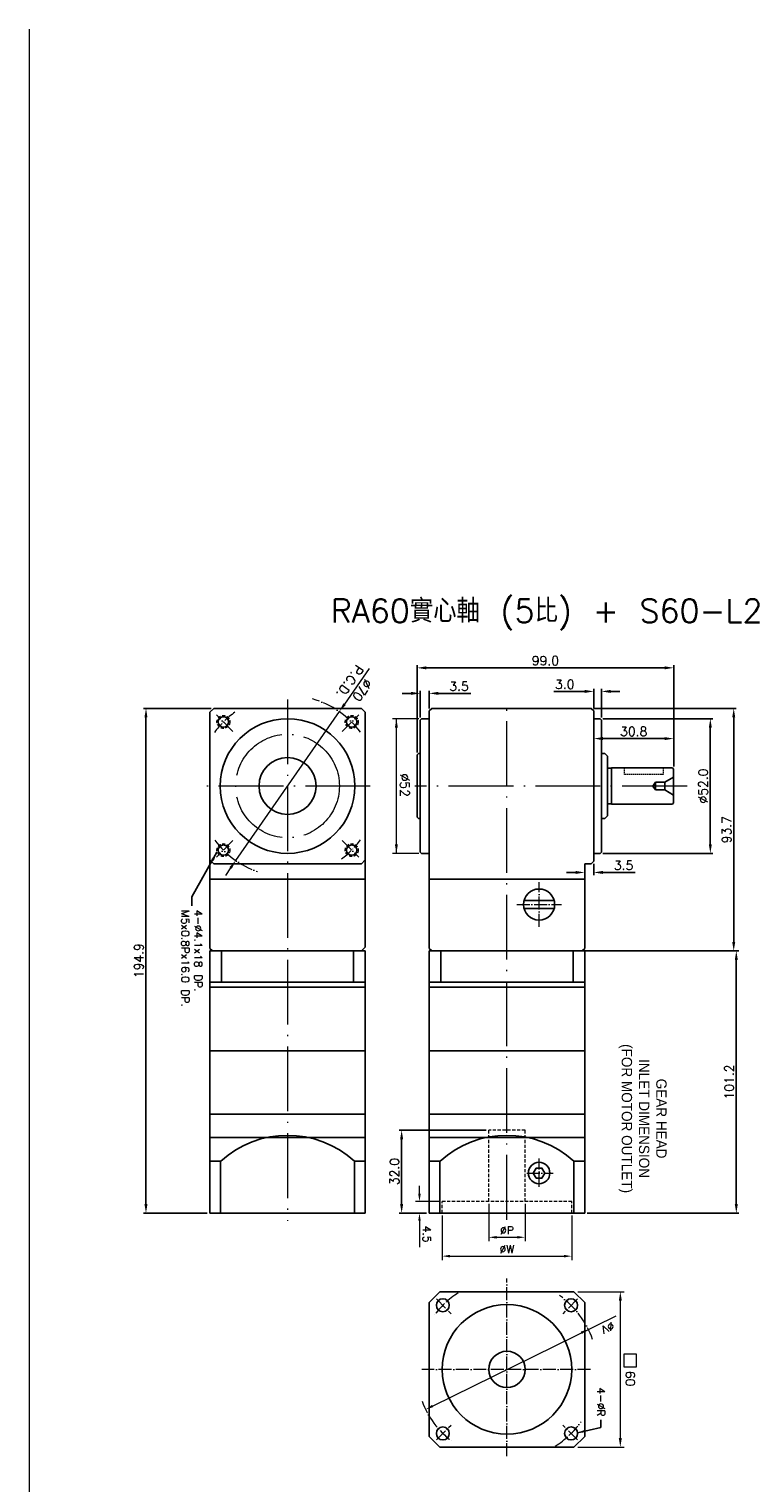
# Model space of a CAD drawing. Extents: x -144 to 2210, y -153 to 993.
# Tile 6 of 9: x 1282 to 1556, y 431 to 993. Entities that reach past the tile are written whole.
import ezdxf

# ---------------------------------------------------------------- set-up
doc = ezdxf.new("R2010")
doc.units = 0
doc.header["$LTSCALE"] = 10
doc.header["$MEASUREMENT"] = 0
doc.header["$PDMODE"] = 3
doc.header["$PDSIZE"] = 6
doc.linetypes.add('CEN', pattern=[0.67, 0.5, -0.08, 0.01, -0.08])
doc.linetypes.add('HIDDEN', pattern=[0.375, 0.25, -0.125])
doc.layers.get('0').update_dxf_attribs({"linetype": 'CONTINUOUS'})
doc.layers.get('DEFPOINTS').update_dxf_attribs({"linetype": 'CONTINUOUS'})
for name, color, linetype, lineweight in [('CEN', 6, 'CEN', 15), ('DASH', 2, 'HIDDEN', 15), ('DIM', 4, 'CONTINUOUS', 15)]:
    doc.layers.add(name, color=color, linetype=linetype, lineweight=lineweight)
doc.styles.get("Standard").update_dxf_attribs({"font": 'TXT.shx', "bigfont": 'chineset.shx'})
doc.dimstyles.get("Standard").update_dxf_attribs({"dimtxt": 3.5, "dimasz": 3.5, "dimexe": 1, "dimexo": 1, "dimgap": 1, "dimtad": 1, "dimdec": 1, "dimzin": 0, "dimdsep": 46, "dimtxsty": 'Standard', "dimcen": 0, "dimadec": 0, "dimazin": 0, "dimtfac": 1, "dimtdec": 1, "dimtofl": 0, "dimtmove": 0, "dimatfit": 3, "dimfxl": 0, "dimtolj": 1, "dimtzin": 0, "dimarcsym": 0})

# ---------------------------------------------------------------- blocks, each defined once
blk = doc.blocks.new('*D238')
at = {"layer": 'DEFPOINTS', "color": 0}
for p in [(1502.65, 726.19), (1502.65, 674.19), (1545.12, 674.19)]:
    blk.add_point(p, dxfattribs=at)
at = {"layer": 'DIM', "color": 0, "lineweight": -2}
for p, q in [((1503.65, 726.19), (1546.12, 726.19)), ((1545.12, 722.69), (1545.12, 677.69)), ((1503.65, 674.19), (1546.12, 674.19))]:
    blk.add_line(p, q, dxfattribs=at)
at = {"layer": 'DIM', "color": 0}
for points in [[(1544.54, 722.69), (1545.71, 722.69), (1545.12, 726.19)], [(1544.54, 677.69), (1545.71, 677.69), (1545.12, 674.19)]]:
    blk.add_solid(points, dxfattribs=at)
at = {"layer": 'DIM', "color": 0, "insert": (1542.37, 700.18), "char_height": 3.5, "attachment_point": 5, "rotation": 90}
blk.add_mtext('\\A1;%%c52.0', dxfattribs=at)
blk = doc.blocks.new('*D240')
at = {"layer": 'DEFPOINTS', "color": 0}
for p in [(1432.01, 745.83), (1432.01, 712.19), (1530.98, 706.69)]:
    blk.add_point(p, dxfattribs=at)
at = {"layer": 'DIM', "color": 0, "lineweight": -2}
for p, q in [((1432.01, 713.19), (1432.01, 746.83)), ((1530.98, 707.69), (1530.98, 746.83)), ((1527.48, 745.83), (1435.51, 745.83))]:
    blk.add_line(p, q, dxfattribs=at)
at = {"layer": 'DIM', "color": 0}
for points in [[(1435.51, 746.42), (1435.51, 745.25), (1432.01, 745.83)], [(1527.48, 746.42), (1527.48, 745.25), (1530.98, 745.83)]]:
    blk.add_solid(points, dxfattribs=at)
at = {"layer": 'DIM', "color": 0, "insert": (1481.49, 748.58), "char_height": 3.5, "attachment_point": 5}
blk.add_mtext('\\A1;99.0', dxfattribs=at)
blk = doc.blocks.new('*D241')
at = {"layer": 'DEFPOINTS', "color": 0}
for p in [(1436.65, 735.98), (1433.15, 725.69), (1436.65, 729.19)]:
    blk.add_point(p, dxfattribs=at)
at = {"layer": 'DIM', "color": 0, "lineweight": -2}
for p, q in [((1429.65, 735.98), (1426.15, 735.98)), ((1433.15, 726.69), (1433.15, 736.98)), ((1436.65, 730.19), (1436.65, 736.98)), ((1440.15, 735.98), (1452.65, 735.98))]:
    blk.add_line(p, q, dxfattribs=at)
at = {"layer": 'DIM', "color": 0}
for points in [[(1429.65, 736.56), (1429.65, 735.4), (1433.15, 735.98)], [(1440.15, 736.56), (1440.15, 735.4), (1436.65, 735.98)]]:
    blk.add_solid(points, dxfattribs=at)
at = {"layer": 'DIM', "color": 0, "insert": (1448.15, 738.73), "char_height": 3.5, "attachment_point": 5}
blk.add_mtext('\\A1;3.5', dxfattribs=at)
blk = doc.blocks.new('*D242')
at = {"layer": 'DEFPOINTS', "color": 0}
for p in [(1500.15, 736.73), (1500.15, 729.19), (1503.15, 725.69)]:
    blk.add_point(p, dxfattribs=at)
at = {"layer": 'DIM', "color": 0, "lineweight": -2}
for p, q in [((1496.65, 736.73), (1484.74, 736.73)), ((1500.15, 730.19), (1500.15, 737.73)), ((1503.15, 726.69), (1503.15, 737.73)), ((1506.65, 736.73), (1510.15, 736.73))]:
    blk.add_line(p, q, dxfattribs=at)
at = {"layer": 'DIM', "color": 0}
for points in [[(1496.65, 737.32), (1496.65, 736.15), (1500.15, 736.73)], [(1506.65, 737.32), (1506.65, 736.15), (1503.15, 736.73)]]:
    blk.add_solid(points, dxfattribs=at)
at = {"layer": 'DIM', "color": 0, "insert": (1488.95, 739.48), "char_height": 3.5, "attachment_point": 5}
blk.add_mtext('\\A1;3.0', dxfattribs=at)
blk = doc.blocks.new('*D244')
at = {"layer": 'DEFPOINTS', "color": 0}
for p in [(1496.65, 670.19), (1500.15, 671.19), (1500.15, 666.82)]:
    blk.add_point(p, dxfattribs=at)
at = {"layer": 'DIM', "color": 0, "lineweight": -2}
for p, q in [((1496.65, 669.19), (1496.65, 665.82)), ((1500.15, 670.19), (1500.15, 665.82)), ((1493.15, 666.82), (1489.65, 666.82)), ((1503.65, 666.82), (1516.15, 666.82))]:
    blk.add_line(p, q, dxfattribs=at)
at = {"layer": 'DIM', "color": 0}
for points in [[(1493.15, 667.4), (1493.15, 666.24), (1496.65, 666.82)], [(1503.65, 667.4), (1503.65, 666.24), (1500.15, 666.82)]]:
    blk.add_solid(points, dxfattribs=at)
at = {"layer": 'DIM', "color": 0, "insert": (1511.65, 669.57), "char_height": 3.5, "attachment_point": 5}
blk.add_mtext('\\A1;3.5', dxfattribs=at)
blk = doc.blocks.new('*D246')
at = {"layer": 'DEFPOINTS', "color": 0}
for p in [(1500.15, 715.84), (1530.98, 718.51), (1530.98, 706.69)]:
    blk.add_point(p, dxfattribs=at)
at = {"layer": 'DIM', "color": 0, "lineweight": -2}
for p, q in [((1500.15, 716.84), (1500.15, 719.51)), ((1530.98, 707.69), (1530.98, 719.51)), ((1503.65, 718.51), (1527.48, 718.51))]:
    blk.add_line(p, q, dxfattribs=at)
at = {"layer": 'DIM', "color": 0}
for points in [[(1503.65, 719.09), (1503.65, 717.92), (1500.15, 718.51)], [(1527.48, 719.09), (1527.48, 717.92), (1530.98, 718.51)]]:
    blk.add_solid(points, dxfattribs=at)
at = {"layer": 'DIM', "color": 0, "insert": (1515.56, 721.26), "char_height": 3.5, "attachment_point": 5}
blk.add_mtext('\\A1;30.8', dxfattribs=at)
blk = doc.blocks.new('*D247')
at = {"layer": 'DEFPOINTS', "color": 0}
for p in [(1459.65, 567.29), (1426.01, 535.29), (1436.65, 535.29)]:
    blk.add_point(p, dxfattribs=at)
at = {"layer": 'DIM', "color": 0, "lineweight": -2}
for p, q in [((1458.65, 567.29), (1425.01, 567.29)), ((1426.01, 563.79), (1426.01, 538.79)), ((1435.65, 535.29), (1425.01, 535.29))]:
    blk.add_line(p, q, dxfattribs=at)
at = {"layer": 'DIM', "color": 0}
for points in [[(1425.42, 563.79), (1426.59, 563.79), (1426.01, 567.29)], [(1425.42, 538.79), (1426.59, 538.79), (1426.01, 535.29)]]:
    blk.add_solid(points, dxfattribs=at)
at = {"layer": 'DIM', "color": 0, "insert": (1423.26, 551.29), "char_height": 3.5, "attachment_point": 5, "rotation": 90}
blk.add_mtext('\\A1;32.0', dxfattribs=at)
blk = doc.blocks.new('*D248')
at = {"layer": 'DEFPOINTS', "color": 0}
for p in [(1496.65, 636.49), (1496.65, 535.29), (1555.15, 535.29)]:
    blk.add_point(p, dxfattribs=at)
at = {"layer": 'DIM', "color": 0, "lineweight": -2}
for p, q in [((1497.65, 636.49), (1556.15, 636.49)), ((1555.15, 632.99), (1555.15, 538.79)), ((1497.65, 535.29), (1556.15, 535.29))]:
    blk.add_line(p, q, dxfattribs=at)
at = {"layer": 'DIM', "color": 0}
for points in [[(1554.57, 632.99), (1555.74, 632.99), (1555.15, 636.49)], [(1554.57, 538.79), (1555.74, 538.79), (1555.15, 535.29)]]:
    blk.add_solid(points, dxfattribs=at)
at = {"layer": 'DIM', "color": 0, "insert": (1552.4, 585.89), "char_height": 3.5, "attachment_point": 5, "rotation": 90}
blk.add_mtext('\\A1;101.2', dxfattribs=at)
blk = doc.blocks.new('*D262')
at = {"layer": 'DEFPOINTS', "color": 0}
for p in [(1499.15, 730.19), (1495.65, 636.49), (1554.15, 636.49)]:
    blk.add_point(p, dxfattribs=at)
at = {"layer": 'DIM', "color": 0, "lineweight": -2}
for p, q in [((1500.15, 730.19), (1555.15, 730.19)), ((1554.15, 726.69), (1554.15, 639.99)), ((1496.65, 636.49), (1555.15, 636.49))]:
    blk.add_line(p, q, dxfattribs=at)
at = {"layer": 'DIM', "color": 0}
for points in [[(1553.57, 726.69), (1554.74, 726.69), (1554.15, 730.19)], [(1553.57, 639.99), (1554.74, 639.99), (1554.15, 636.49)]]:
    blk.add_solid(points, dxfattribs=at)
at = {"layer": 'DIM', "color": 0, "insert": (1551.4, 683.34), "char_height": 3.5, "attachment_point": 5, "rotation": 90}
blk.add_mtext('\\A1;93.7', dxfattribs=at)
blk = doc.blocks.new('*D282')
at = {"layer": 'DEFPOINTS', "color": 0}
for p in [(1353.49, 730.19), (1327.35, 535.29), (1351.99, 535.29)]:
    blk.add_point(p, dxfattribs=at)
at = {"layer": 'DIM', "color": 0, "lineweight": -2}
for p, q in [((1352.49, 730.19), (1326.35, 730.19)), ((1327.35, 726.69), (1327.35, 538.79)), ((1350.99, 535.29), (1326.35, 535.29))]:
    blk.add_line(p, q, dxfattribs=at)
at = {"layer": 'DIM', "color": 0}
for points in [[(1326.76, 726.69), (1327.93, 726.69), (1327.35, 730.19)], [(1326.76, 538.79), (1327.93, 538.79), (1327.35, 535.29)]]:
    blk.add_solid(points, dxfattribs=at)
at = {"layer": 'DIM', "color": 0, "insert": (1324.6, 632.74), "char_height": 3.5, "attachment_point": 5, "rotation": 90}
blk.add_mtext('\\A1;194.9', dxfattribs=at)

msp = doc.modelspace()

# ---------------------------------------------------------------- linework, layer by layer
at = {"color": 3}
for p, q in [((1353.487, 730.189), (1351.987, 728.689)), ((1410.487, 730.189), (1353.487, 730.189)), ((1410.487, 730.189), (1411.987, 728.689)), ((1436.653, 729.189), (1437.653, 730.189)), ((1499.153, 730.189), (1437.653, 730.189)), ((1499.153, 730.189), (1500.153, 729.189)), ((1351.987, 728.689), (1351.987, 637.489)), ((1411.987, 728.689), (1411.987, 637.989)), ((1433.653, 726.189), (1433.153, 725.689)), ((1433.153, 725.689), (1433.153, 674.689)), ((1436.653, 726.189), (1433.653, 726.189)), ((1436.653, 664.189), (1436.653, 729.189)), ((1500.153, 671.189), (1500.153, 729.189)), ((1502.653, 726.189), (1500.153, 726.189)), ((1503.153, 725.689), (1502.653, 726.189)), ((1503.153, 674.689), (1503.153, 725.689)), ((1433.653, 674.189), (1433.153, 674.689)), ((1436.653, 674.189), (1433.653, 674.189)), ((1502.653, 674.189), (1500.153, 674.189)), ((1503.153, 674.689), (1502.653, 674.189)), ((1353.487, 670.189), (1351.987, 671.689)), ((1353.487, 670.189), (1410.487, 670.189)), ((1411.987, 671.689), (1410.487, 670.189)), ((1496.653, 637.489), (1496.653, 670.189)), ((1499.153, 670.189), (1496.653, 670.189)), ((1500.153, 671.189), (1499.153, 670.189)), ((1411.987, 664.189), (1351.987, 664.189)), ((1496.653, 664.189), (1436.653, 664.189)), ((1436.653, 637.489), (1436.653, 664.189)), ((1352.987, 636.489), (1351.987, 637.489)), ((1411.987, 637.989), (1410.487, 636.489)), ((1437.653, 636.489), (1436.653, 637.489)), ((1496.653, 637.489), (1495.653, 636.489))]:
    msp.add_line(p, q, dxfattribs=at)
for p, q in [((1432.014, 712.189), (1432.514, 712.689)), ((1432.014, 688.189), (1432.014, 712.189)), ((1433.153, 712.689), (1432.514, 712.689)), ((1503.153, 712.689), (1504.475, 712.689)), ((1504.475, 712.689), (1505.475, 711.689)), ((1505.475, 688.689), (1505.475, 711.689)), ((1506.975, 707.089), (1505.475, 707.089)), ((1530.475, 707.189), (1506.975, 707.189)), ((1506.975, 693.189), (1506.975, 707.189)), ((1527.575, 701.689), (1530.975, 703.652)), ((1530.475, 707.189), (1530.975, 706.689)), ((1530.975, 700.189), (1530.975, 706.689)), ((1530.975, 700.189), (1530.975, 706.689)), ((1523.975, 701.689), (1522.917, 700.189)), ((1522.917, 700.189), (1523.975, 698.689)), ((1523.975, 701.689), (1523.975, 698.689)), ((1527.575, 701.689), (1527.575, 698.689)), ((1527.575, 698.689), (1530.975, 696.726)), ((1530.975, 693.689), (1530.975, 700.189)), ((1530.975, 693.689), (1530.975, 700.189)), ((1506.975, 693.289), (1505.475, 693.289)), ((1530.475, 693.189), (1506.975, 693.189)), ((1530.975, 693.689), (1530.475, 693.189)), ((1432.014, 688.189), (1432.514, 687.689)), ((1433.153, 687.689), (1432.514, 687.689)), ((1503.153, 687.689), (1504.475, 687.689)), ((1505.475, 688.689), (1504.475, 687.689)), ((1351.987, 573.489), (1351.987, 636.489)), ((1411.987, 636.489), (1351.987, 636.489)), ((1356.487, 624.489), (1356.487, 636.489)), ((1407.487, 624.489), (1407.487, 636.489)), ((1411.987, 573.489), (1411.987, 636.489)), ((1436.653, 573.489), (1436.653, 636.489)), ((1496.653, 636.489), (1436.653, 636.489)), ((1441.153, 624.489), (1441.153, 636.489)), ((1492.153, 624.489), (1492.153, 636.489)), ((1496.653, 573.489), (1496.653, 636.489)), ((1411.987, 624.489), (1351.987, 624.489)), ((1496.653, 624.489), (1436.653, 624.489)), ((1411.987, 622.489), (1351.987, 622.489)), ((1496.653, 622.489), (1436.653, 622.489)), ((1411.987, 597.989), (1351.987, 597.989)), ((1496.653, 597.989), (1436.653, 597.989)), ((1411.987, 573.489), (1351.987, 573.489)), ((1351.987, 535.289), (1351.987, 573.489)), ((1411.987, 535.289), (1411.987, 573.489)), ((1436.653, 535.289), (1436.653, 573.489)), ((1496.653, 573.489), (1436.653, 573.489)), ((1496.653, 535.289), (1496.653, 573.489)), ((1411.987, 564.489), (1351.987, 564.489)), ((1496.653, 564.489), (1436.653, 564.489)), ((1351.987, 555.289), (1356.126, 555.289)), ((1356.126, 535.289), (1356.126, 555.289)), ((1407.849, 535.289), (1407.849, 555.289)), ((1411.987, 555.289), (1407.849, 555.289)), ((1436.653, 555.289), (1440.792, 555.289)), ((1440.792, 535.289), (1440.792, 555.289)), ((1492.515, 535.289), (1492.515, 555.289)), ((1496.653, 555.289), (1492.515, 555.289)), ((1411.987, 535.289), (1351.987, 535.289)), ((1496.653, 535.289), (1436.653, 535.289)), ((1440.792, 504.912), (1436.653, 500.773)), ((1436.653, 449.05), (1436.653, 500.773)), ((1492.515, 504.912), (1440.792, 504.912)), ((1496.653, 500.773), (1492.515, 504.912)), ((1496.653, 449.05), (1496.653, 500.773)), ((1440.792, 444.912), (1436.653, 449.05)), ((1492.515, 444.912), (1440.792, 444.912)), ((1496.653, 449.05), (1492.515, 444.912))]:
    msp.add_line(p, q)
at = {"ltscale": 0.3}
for p, q in [((1523.975, 701.689), (1527.575, 701.689)), ((1523.975, 698.689), (1527.575, 698.689))]:
    msp.add_line(p, q, dxfattribs=at)
at = {"color": 0}
for p, q in [((1473.244, 655.924), (1484.863, 655.924)), ((1473.244, 652.924), (1484.863, 652.924))]:
    msp.add_line(p, q, dxfattribs=at)
msp.add_lwpolyline([(1476.822, 550.739), (1477.938, 548.807), (1480.169, 548.807), (1481.285, 550.739), (1480.169, 552.672), (1477.938, 552.672)], close=True)
at = {"color": 3}
for centre, radius in [((1357.238, 724.938), 2), ((1381.987, 700.189), 26), ((1406.736, 724.938), 2), ((1357.238, 675.44), 2), ((1406.736, 675.44), 2)]:
    msp.add_circle(centre, radius, dxfattribs=at)
for centre, radius in [((1381.987, 700.189), 11), ((1479.053, 550.739), 4.15), ((1441.905, 499.661), 2.5), ((1466.653, 474.912), 25), ((1491.402, 499.661), 2.5), ((1466.653, 474.912), 7), ((1441.905, 450.163), 2.5), ((1491.402, 450.163), 2.5)]:
    msp.add_circle(centre, radius)
at = {"color": 0}
msp.add_circle((1479.053, 654.424), 6, dxfattribs=at)
for centre in [(1381.987, 526.996), (1466.653, 526.996)]:
    msp.add_arc(centre, 38.293, 47.63396, 132.36604)
at = {"layer": 'CEN', "color": 1, "linetype": 'CEN', "ltscale": 5}
for p, q in [((1381.987, 733.574), (1381.987, 532.289)), ((1466.653, 532.705), (1466.653, 730.189)), ((1413.878, 700.189), (1350.165, 700.189)), ((1536.127, 700.189), (1431.14, 700.189))]:
    msp.add_line(p, q, dxfattribs=at)
at = {"layer": 'CEN'}
for p, q in [((1360.893, 721.283), (1354.5, 727.676)), ((1403.081, 721.283), (1409.474, 727.676)), ((1360.893, 679.095), (1354.5, 672.702)), ((1403.081, 679.095), (1409.474, 672.702)), ((1479.053, 645.824), (1479.053, 663.024)), ((1470.453, 654.424), (1487.654, 654.424)), ((1479.053, 545.38), (1479.053, 556.339)), ((1474.283, 550.739), (1484.446, 550.739)), ((1466.653, 441.403), (1466.653, 510.009)), ((1439.412, 502.153), (1445.147, 496.418)), ((1493.895, 502.153), (1488.16, 496.418)), ((1498.882, 474.912), (1433.736, 474.912)), ((1439.412, 447.671), (1445.147, 453.406)), ((1493.895, 447.671), (1488.16, 453.406))]:
    msp.add_line(p, q, dxfattribs=at)
at = {"layer": 'CEN', "color": 1, "linetype": 'CEN', "ltscale": 5}
msp.add_circle((1381.987, 700.189), 20, dxfattribs=at)
at = {"layer": 'CEN'}
for centre, start, end in [((1381.987, 700.189), 36.46246, 74.00248), ((1381.987, 700.189), 125.43558, 143.72014), ((1381.987, 700.189), 306.46246, 323.53754), ((1381.987, 700.189), 216.77803, 250.6464), ((1466.653, 474.912), 122.45082, 144.17792), ((1466.653, 474.912), 19.16527, 54.56688), ((1466.653, 474.912), 200.54751, 232.30281), ((1466.653, 474.912), 302.1149, 324.7522)]:
    msp.add_arc(centre, 35, start, end, dxfattribs=at)
at = {"layer": 'DASH', "ltscale": 0.2}
for p, q in [((1511.875, 707.189), (1511.875, 704.589)), ((1526.975, 704.589), (1511.875, 704.589)), ((1526.975, 707.189), (1526.975, 704.589))]:
    msp.add_line(p, q, dxfattribs=at)
at = {"layer": 'DASH', "ltscale": 0.5}
for p, q in [((1459.653, 539.789), (1459.653, 567.289)), ((1473.653, 567.289), (1459.653, 567.289)), ((1473.653, 539.789), (1473.653, 567.289)), ((1491.653, 539.789), (1441.653, 539.789)), ((1441.653, 535.289), (1441.653, 539.789)), ((1491.653, 535.289), (1491.653, 539.789))]:
    msp.add_line(p, q, dxfattribs=at)
for centre in [(1357.238, 724.938), (1406.736, 724.938), (1357.238, 675.44), (1406.736, 675.44)]:
    msp.add_circle(centre, 2.5, dxfattribs=at)
at = {"layer": 'DIM'}
for p, q in [((1282.247, 992.509), (1282.247, -41.21)), ((1413.516, 745.544), (1403.963, 731.801)), ((1362.01, 671.451), (1401.965, 728.927)), ((1432.653, 726.189), (1422.476, 726.189)), ((1423.976, 674.189), (1423.976, 726.189)), ((1503.153, 712.689), (1503.153, 687.689)), ((1432.653, 674.189), (1422.476, 674.189)), ((1360.012, 668.577), (1358.014, 665.703)), ((1432.886, 542.789), (1432.886, 545.789)), ((1440.653, 539.789), (1431.386, 539.789)), ((1435.653, 535.289), (1431.386, 535.289)), ((1441.653, 534.289), (1441.653, 517.138)), ((1459.653, 538.789), (1459.653, 524.426)), ((1473.653, 538.789), (1473.653, 524.426)), ((1491.653, 534.289), (1491.653, 517.138)), ((1432.886, 532.289), (1432.886, 522.121)), ((1462.653, 525.926), (1470.653, 525.926)), ((1444.653, 518.638), (1488.653, 518.638)), ((1494.015, 504.912), (1511.892, 504.912)), ((1510.392, 501.412), (1510.392, 448.412)), ((1437.948, 460.769), (1508.75, 495.652)), ((1494.015, 444.912), (1511.892, 444.912))]:
    msp.add_line(p, q, dxfattribs=at)
msp.add_lwpolyline([(1511.781, 480.759), (1511.781, 475.928), (1516.612, 475.928), (1516.612, 480.759)], close=True, dxfattribs=at)
for points in [[(1404.442, 731.468), (1403.484, 732.134), (1401.965, 728.927)], [(1424.559, 722.689), (1423.393, 722.689), (1423.976, 726.189)], [(1424.559, 677.689), (1423.393, 677.689), (1423.976, 674.189)], [(1360.491, 668.244), (1359.533, 668.91), (1362.01, 671.451)], [(1433.386, 542.789), (1432.386, 542.789), (1432.886, 539.789)], [(1433.386, 532.289), (1432.386, 532.289), (1432.886, 535.289)], [(1462.653, 526.426), (1462.653, 525.426), (1459.653, 525.926)], [(1470.653, 526.426), (1470.653, 525.426), (1473.653, 525.926)], [(1444.653, 519.138), (1444.653, 518.138), (1441.653, 518.638)], [(1488.653, 519.138), (1488.653, 518.138), (1491.653, 518.638)], [(1509.809, 501.412), (1510.975, 501.412), (1510.392, 504.912)], [(1495.58, 488.606), (1495.138, 489.503), (1498.05, 490.38)], [(1438.169, 460.321), (1437.727, 461.218), (1435.257, 459.444)], [(1509.809, 448.412), (1510.975, 448.412), (1510.392, 444.912)]]:
    msp.add_solid(points, dxfattribs=at)

# ---------------------------------------------------------------- texts
msp.add_text('RA60實心軸 (5比) + S60-L2', height=9, dxfattribs=at).set_placement((1398.723, 763.352))
for s, insert, char_height, attachment_point, rotation in [('∅70\\PP.C.D.', (1408.4, 738.865), 3.5, 5, 235), ('%%c52', (1427.226, 700.489), 3.5, 5, 270), ('4-%%c4.1x18 DP.\\PM5x0.8Px16.0 DP.', (1345.01, 652.386), 3, 4, 270), ('\\A1;4.5', (1435.733, 527.188), 3, 5, 270), ('∅V', (1505.633, 490.962), 3, 5, 206), ('\\A1;60', (1514.222, 471.367), 3.5, 5, 270), ('4-%%CR', (1501.432, 456.676), 3, 9, 270)]:
    msp.add_mtext(s, dxfattribs=dict(at, insert=insert, char_height=char_height, attachment_point=attachment_point, rotation=rotation))
at = {"layer": 'DIM', "insert": (1518.988, 571.766), "char_height": 4, "width": 68.233, "attachment_point": 5, "rotation": 270}
msp.add_mtext('{\\f新細明體|b0|i0|c136|p18;GEAR HEAD\\PINLET DIMENSION\\P(FOR MOTOR OUTLET)}', dxfattribs=at)
at = {"layer": 'DIM', "char_height": 3, "attachment_point": 5}
for s, insert in [('%%CP', (1466.653, 528.626)), ('%%CW', (1466.653, 521.338))]:
    msp.add_mtext(s, dxfattribs=dict(at, insert=insert))

# ---------------------------------------------------------------- dimensions: what is measured, and where the dimension line sits
at = {"layer": 'DIM'}
for base, p1, p2, picture, middle in [((1432.014, 745.833), (1530.975, 706.689), (1432.014, 712.189), '*D240', (1481.495, 748.583)), ((1500.153, 736.732), (1503.153, 725.689), (1500.153, 729.189), '*D242', (1488.945, 739.482)), ((1530.975, 718.506), (1500.153, 715.839), (1530.975, 706.689), '*D246', (1515.564, 721.256)), ((1500.153, 666.821), (1496.653, 670.189), (1500.153, 671.189), '*D244', (1511.653, 669.571))]:
    dim = msp.add_linear_dim(base=base, p1=p1, p2=p2, dimstyle='Standard', dxfattribs=at)
    dim.commit()
    dim.dimension.update_dxf_attribs({"geometry": picture, "text_midpoint": middle})
dim = msp.add_linear_dim(base=(1436.653, 735.979), p1=(1433.153, 725.689), p2=(1436.653, 729.189), dimstyle='Standard', dxfattribs=at)
dim.commit()
dim.dimension.update_dxf_attribs({"geometry": '*D241', "text_midpoint": (1448.153, 735.979), "dimtype": 160})
for base, p1, p2, picture, middle in [((1327.345, 535.289), (1353.487, 730.189), (1351.987, 535.289), '*D282', (1324.595, 632.739)), ((1554.153, 636.489), (1499.153, 730.189), (1495.653, 636.489), '*D262', (1551.403, 683.339)), ((1555.153, 535.289), (1496.653, 636.489), (1496.653, 535.289), '*D248', (1552.403, 585.889)), ((1426.006, 535.289), (1459.653, 567.289), (1436.653, 535.289), '*D247', (1423.256, 551.289))]:
    dim = msp.add_linear_dim(base=base, p1=p1, p2=p2, angle=90, dimstyle='Standard', dxfattribs=at)
    dim.commit()
    dim.dimension.update_dxf_attribs({"geometry": picture, "text_midpoint": middle})
dim = msp.add_linear_dim(base=(1545.123, 674.189), p1=(1502.653, 726.189), p2=(1502.653, 674.189), angle=270, text='%%c<>', dimstyle='Standard', dxfattribs=at)
dim.commit()
dim.dimension.update_dxf_attribs({"geometry": '*D238', "text_midpoint": (1545.123, 700.177), "dimtype": 160})

# ---------------------------------------------------------------- leaders
at = {"layer": 'DIM', "annotation_type": 0, "has_hookline": 1, "horizontal_direction": (0, -1, 0)}
for points, override, hookline_direction, text_width in [([(1354.728, 674.588), (1345.01, 657.386), (1345.01, 653.886)], {"dimtxt": 3.5, "dimasz": 3.5, "dimexe": 1.5, "dimexo": 1.5, "dimgap": 1.5, "dimtad": 0, "dimtih": 0, "dimtoh": 0, "dimdec": 3, "dimrnd": 0.005, "dimzin": 1, "dimazin": 2, "dimtdec": 3, "dimtofl": 1, "dimtmove": 1}, 0, 39), ([(1493.819, 450.407), (1502.932, 452.476), (1502.932, 455.476)], {"dimtxt": 3, "dimasz": 3, "dimexe": 1.5, "dimexo": 1, "dimgap": 1.2, "dimtad": 0, "dimtih": 0, "dimtoh": 0, "dimdec": 3, "dimzin": 8, "dimaunit": 1, "dimadec": 2, "dimtdec": 3, "dimtmove": 2}, 1, 11)]:
    msp.add_leader(points, dimstyle='Standard', override=override, dxfattribs=dict(at, hookline_direction=hookline_direction, text_width=text_width))

doc.saveas('drawing.dxf')
